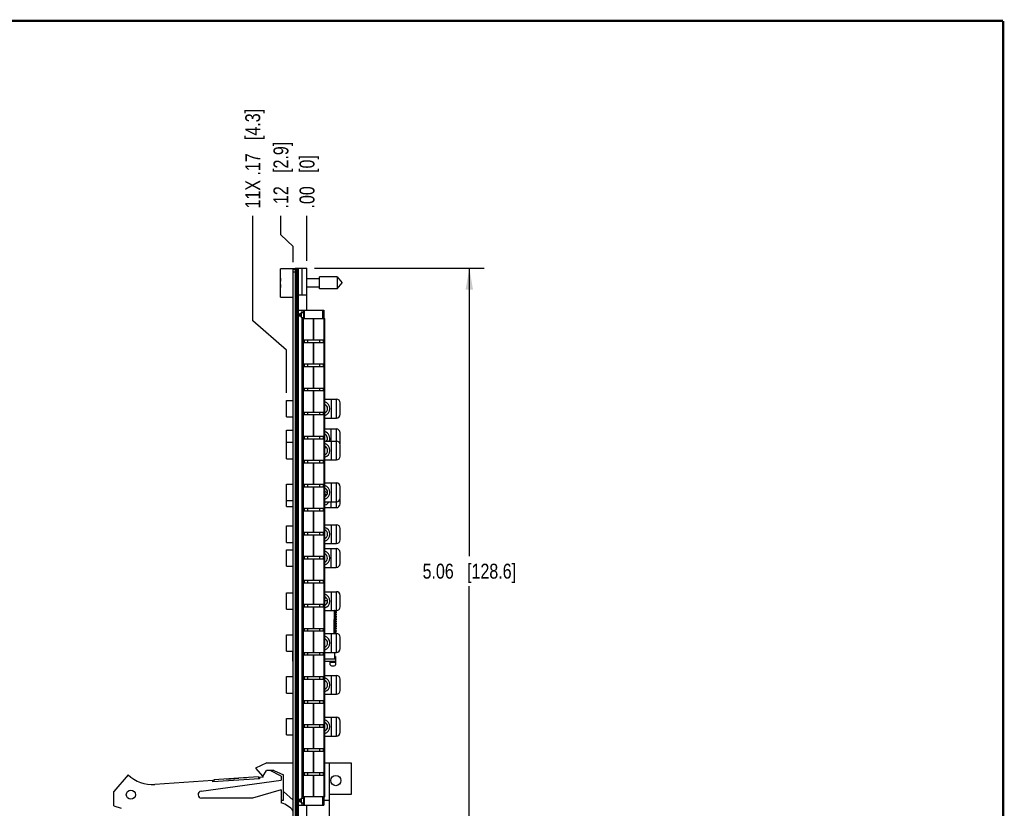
# Model space of a CAD drawing. Header units: inches. Extents: x 0.2 to 16.8, y 0.2 to 10.8.
# Tile 19 of 19: x 8.5 to 16.8, y 4.2 to 10.8. Entities that reach past the tile are written whole.
import ezdxf

# ---------------------------------------------------------------- set-up
doc = ezdxf.new("R2010")
doc.units = ezdxf.units.IN
doc.header["$LTSCALE"] = 0.935
doc.header["$MEASUREMENT"] = 0
doc.layers.get('0').update_dxf_attribs({"linetype": 'CONTINUOUS'})
doc.layers.add('DIMENSIONS', color=7, linetype='CONTINUOUS')
doc.styles.get("Standard").update_dxf_attribs({"font": 'txt', "width": 0.8})
doc.dimstyles.new('DIMSTYLE_1', dxfattribs={"dimtxt": 0.125, "dimasz": 0.18, "dimexe": 0.125, "dimexo": 0.0625, "dimgap": 0.03125, "dimtad": 0, "dimtih": 1, "dimtoh": 1, "dimzin": 4, "dimdsep": 46, "dimtxsty": 'STANDARD', "dimblk": '_FILLED', "dimblk1": '_FILLED', "dimblk2": '_FILLED', "dimcen": 0.09, "dimadec": 0, "dimazin": 0, "dimtp": 0.01, "dimtm": 0.01, "dimtfac": 1, "dimtofl": 0, "dimtmove": 0, "dimatfit": 3, "dimldrblk": '_FILLED', "dimfxl": 1, "dimtolj": 1, "dimtzin": 4, "dimarcsym": 0})
doc.dimstyles.new('DIMSTYLE_2', dxfattribs={"dimtxt": 0.125, "dimasz": 0.18, "dimexe": 0.125, "dimexo": 0.0625, "dimgap": 0.0625, "dimtad": 0, "dimtih": 1, "dimtoh": 1, "dimzin": 4, "dimdsep": 46, "dimtxsty": 'STANDARD', "dimblk": '_FILLED', "dimblk1": '_FILLED', "dimblk2": '_FILLED', "dimcen": 0.09, "dimadec": 0, "dimazin": 0, "dimtp": 0.01, "dimtm": 0.01, "dimtfac": 1, "dimtofl": 0, "dimtmove": 0, "dimatfit": 3, "dimldrblk": '_FILLED', "dimfxl": 1, "dimtolj": 1, "dimtzin": 4, "dimarcsym": 0})

# ---------------------------------------------------------------- blocks, each defined once
blk = doc.blocks.new('_FILLED')
at = {"color": 0, "linetype": 'BYBLOCK'}
blk.add_solid([(0, 0), (-1, 0.174), (-1, -0.174)], dxfattribs=at)
blk = doc.blocks.new('*D20')
at = {"layer": 'DIMENSIONS', "color": 2, "linetype": 'CONTINUOUS'}
for p, q in [((10.9967, 8.6899), (12.4154, 8.6899)), ((12.2904, 8.6899), (12.2904, 6.2824)), ((12.2904, 3.6249), (12.2904, 6.0324)), ((10.9967, 3.6249), (12.4154, 3.6249))]:
    blk.add_line(p, q, dxfattribs=at)
at = {"layer": 'DIMENSIONS', "color": 2, "linetype": 'CONTINUOUS', "xscale": 0.18, "yscale": 0.18, "zscale": 0.18}
for p, rotation in [((12.2904, 8.6899), 90), ((12.2904, 3.6249), 270)]:
    blk.add_blockref('_FILLED', p, dxfattribs=dict(at, rotation=rotation))
at = {"layer": 'DIMENSIONS', "color": 2, "linetype": 'CONTINUOUS', "insert": (12.2904, 6.2199), "char_height": 0.125, "width": 1.225, "attachment_point": 2, "line_spacing_factor": 0.9}
blk.add_mtext('5.06{\\Ftxt.shx;\\W1.000000;\\H0.125000; }[128.6]', dxfattribs=at)
blk = doc.blocks.new('*D21')
at = {"layer": 'DIMENSIONS', "color": 2, "linetype": 'CONTINUOUS'}
for p, q in [((10.7165, 8.9683), (10.7165, 9.1274)), ((10.8192, 8.8726), (10.7165, 8.9683)), ((10.8192, 8.7424), (10.8192, 8.8726))]:
    blk.add_line(p, q, dxfattribs=at)
at = {"layer": 'DIMENSIONS', "color": 2, "linetype": 'CONTINUOUS', "insert": (10.654, 9.1899), "char_height": 0.125, "width": 0.925, "attachment_point": 1, "rotation": 90, "line_spacing_factor": 0.9}
blk.add_mtext('.12{\\Ftxt.shx;\\W1.000000;\\H0.125000; }[2.9]', dxfattribs=at)
blk = doc.blocks.new('*D22')
at = {"layer": 'DIMENSIONS', "color": 2, "linetype": 'CONTINUOUS'}
blk.add_line((10.9342, 8.7524), (10.9342, 9.1274), dxfattribs=at)
at = {"layer": 'DIMENSIONS', "color": 2, "linetype": 'CONTINUOUS', "insert": (10.8717, 9.1899), "char_height": 0.125, "width": 0.725, "attachment_point": 1, "rotation": 90, "line_spacing_factor": 0.9}
blk.add_mtext('.00{\\Ftxt.shx;\\W1.000000;\\H0.125000; }[0]', dxfattribs=at)
blk = doc.blocks.new('*D23')
at = {"layer": 'DIMENSIONS', "color": 2, "linetype": 'CONTINUOUS'}
for p, q in [((10.4809, 8.2506), (10.4809, 9.1274)), ((10.7639, 8.004), (10.4809, 8.2506)), ((10.7639, 7.6479), (10.7639, 8.004))]:
    blk.add_line(p, q, dxfattribs=at)
at = {"layer": 'DIMENSIONS', "color": 2, "linetype": 'CONTINUOUS', "insert": (10.4184, 9.1899), "char_height": 0.125, "width": 1.325, "attachment_point": 1, "rotation": 90, "line_spacing_factor": 0.9}
blk.add_mtext('11X .17{\\Ftxt.shx;\\W1.000000;\\H0.125000; }[4.3]', dxfattribs=at)

msp = doc.modelspace()

# ---------------------------------------------------------------- linework, layer by layer
at = {"color": 7, "linetype": 'CONTINUOUS'}
for p, q in [((10.7142, 8.4494), (10.7142, 8.6864)), ((10.8342, 8.6864), (10.7142, 8.6864)), ((10.8192, 3.6349), (10.8192, 8.6799)), ((10.8342, 8.6799), (10.8192, 8.6799)), ((10.8342, 8.6899), (10.8342, 3.6249)), ((10.8342, 8.6899), (10.9342, 8.6899)), ((10.8642, 3.6249), (10.8642, 8.6899)), ((10.9342, 8.3399), (10.9342, 8.6899)), ((10.7121, 8.5816), (10.7142, 8.5816)), ((11.0379, 8.6029), (10.9342, 8.6029)), ((11.0379, 8.5186), (11.0379, 8.6171)), ((11.186, 8.6171), (11.0379, 8.6171)), ((11.186, 8.6171), (11.186, 8.5186)), ((11.186, 8.6171), (11.2272, 8.5679)), ((11.186, 8.5186), (11.2272, 8.5679)), ((10.7142, 8.5541), (10.7121, 8.5541)), ((11.0379, 8.5328), (10.9342, 8.5328)), ((11.186, 8.5186), (11.0379, 8.5186)), ((10.7142, 8.4494), (10.8192, 8.4494)), ((10.9342, 8.4649), (10.8642, 8.4649)), ((10.8642, 8.3399), (11.0742, 8.3399)), ((10.8862, 8.3025), (10.8742, 8.3131)), ((10.8742, 8.2866), (10.8742, 8.313)), ((10.8862, 8.3194), (10.8872, 8.3204)), ((10.8862, 8.3194), (10.8862, 8.2804)), ((10.8872, 8.2794), (10.8872, 8.3204)), ((10.8872, 8.3204), (10.9042, 8.3204)), ((10.9042, 8.3399), (10.9042, 8.2699)), ((11.0742, 8.3399), (11.0742, 8.2699)), ((10.8742, 8.2866), (10.8862, 8.2972)), ((10.8862, 8.2804), (10.8872, 8.2794)), ((10.8872, 8.2794), (10.9042, 8.2794)), ((10.8952, 4.2699), (10.8952, 8.2699)), ((10.8952, 8.2699), (11.0832, 8.2699)), ((11.0832, 4.2699), (11.0832, 8.2699)), ((10.9099, 8.0879), (10.9099, 8.0689)), ((11.0684, 8.0879), (10.9099, 8.0879)), ((10.9099, 8.0689), (11.0684, 8.0689)), ((10.9386, 8.0879), (10.9386, 8.0689)), ((11.0397, 8.0879), (11.0397, 8.0689)), ((11.0684, 8.0879), (11.0684, 8.0689)), ((10.9099, 7.887), (10.9099, 7.868)), ((11.0684, 7.887), (10.9099, 7.887)), ((10.9099, 7.868), (11.0684, 7.868)), ((10.9386, 7.887), (10.9386, 7.868)), ((11.0397, 7.887), (11.0397, 7.868)), ((11.0684, 7.887), (11.0684, 7.868)), ((10.9099, 7.686), (10.9099, 7.667)), ((11.0684, 7.686), (10.9099, 7.686)), ((10.9099, 7.667), (11.0684, 7.667)), ((10.9386, 7.686), (10.9386, 7.667)), ((11.0397, 7.686), (11.0397, 7.667)), ((11.0684, 7.686), (11.0684, 7.667)), ((10.7639, 7.4476), (10.7639, 7.5854)), ((10.7639, 7.5854), (10.8192, 7.5854)), ((11.0832, 7.5952), (11.1801, 7.5952)), ((11.136, 7.5952), (11.136, 7.4377)), ((11.1793, 7.5952), (11.1793, 7.4377)), ((11.2116, 7.4692), (11.2116, 7.5637)), ((10.7639, 7.4476), (10.8192, 7.4476)), ((10.9099, 7.4851), (10.9099, 7.4661)), ((11.0684, 7.4851), (10.9099, 7.4851)), ((10.9099, 7.4661), (11.0684, 7.4661)), ((10.9386, 7.4851), (10.9386, 7.4661)), ((11.0397, 7.4851), (11.0397, 7.4661)), ((11.0684, 7.4851), (11.0684, 7.4661)), ((11.0832, 7.4377), (11.1801, 7.4377)), ((10.7626, 7.1984), (10.7626, 7.3362)), ((10.7626, 7.3362), (10.8192, 7.3362)), ((11.0832, 7.3461), (11.1787, 7.3461)), ((11.1346, 7.3461), (11.1346, 7.2452)), ((11.1779, 7.3461), (11.1779, 7.2452)), ((10.9099, 7.2841), (10.9099, 7.2651)), ((11.0684, 7.2841), (10.9099, 7.2841)), ((10.9099, 7.2651), (11.0684, 7.2651)), ((10.9386, 7.2841), (10.9386, 7.2651)), ((11.0397, 7.2841), (11.0397, 7.2651)), ((11.0684, 7.2841), (11.0684, 7.2651)), ((11.0832, 7.2452), (11.1801, 7.2452)), ((11.136, 7.2452), (11.136, 7.0877)), ((11.1793, 7.2452), (11.1793, 7.0877)), ((11.2102, 7.2229), (11.2102, 7.3146)), ((10.7626, 7.1984), (10.7639, 7.1984)), ((10.7639, 7.0976), (10.7639, 7.2354)), ((10.7639, 7.2354), (10.8192, 7.2354)), ((11.0996, 7.1886), (11.0832, 7.1886)), ((11.2116, 7.1192), (11.2116, 7.2137)), ((10.7639, 7.0976), (10.8192, 7.0976)), ((10.9099, 7.0832), (10.9099, 7.0642)), ((11.0684, 7.0832), (10.9099, 7.0832)), ((10.9386, 7.0832), (10.9386, 7.0642)), ((11.0397, 7.0832), (11.0397, 7.0642)), ((11.0684, 7.0832), (11.0684, 7.0642)), ((11.0832, 7.0877), (11.1801, 7.0877)), ((10.9099, 7.0642), (11.0684, 7.0642)), ((10.7626, 6.6984), (10.7626, 6.8362)), ((10.7626, 6.8362), (10.7639, 6.8362)), ((10.7639, 6.7476), (10.7639, 6.8854)), ((10.7639, 6.8854), (10.8192, 6.8854)), ((10.9099, 6.8822), (10.9099, 6.8632)), ((11.0684, 6.8822), (10.9099, 6.8822)), ((10.9099, 6.8632), (11.0684, 6.8632)), ((10.9386, 6.8822), (10.9386, 6.8632)), ((11.0397, 6.8822), (11.0397, 6.8632)), ((11.0684, 6.8822), (11.0684, 6.8632)), ((11.0832, 6.8952), (11.1801, 6.8952)), ((11.0929, 6.8461), (11.0832, 6.8461)), ((11.136, 6.8952), (11.136, 6.7377)), ((11.1793, 6.8952), (11.1793, 6.7377)), ((11.2116, 6.7692), (11.2116, 6.8637)), ((10.7639, 6.7476), (10.8192, 6.7476)), ((11.2102, 6.7201), (11.2102, 6.7602)), ((10.7626, 6.6984), (10.8192, 6.6984)), ((10.9099, 6.6813), (10.9099, 6.6623)), ((11.0684, 6.6813), (10.9099, 6.6813)), ((10.9386, 6.6813), (10.9386, 6.6623)), ((11.0397, 6.6813), (11.0397, 6.6623)), ((11.0684, 6.6813), (11.0684, 6.6623)), ((11.0832, 6.7377), (11.1801, 6.7377)), ((11.0832, 6.6886), (11.1787, 6.6886)), ((11.1346, 6.7377), (11.1346, 6.6886)), ((11.1779, 6.7377), (11.1779, 6.6886)), ((10.9099, 6.6623), (11.0684, 6.6623)), ((10.7639, 6.3976), (10.7639, 6.5354)), ((10.7639, 6.5354), (10.8192, 6.5354)), ((11.0832, 6.5452), (11.1801, 6.5452)), ((11.136, 6.5452), (11.136, 6.3877)), ((11.1793, 6.5452), (11.1793, 6.3877)), ((11.2116, 6.4192), (11.2116, 6.5137)), ((10.9099, 6.4803), (10.9099, 6.4613)), ((11.0684, 6.4803), (10.9099, 6.4803)), ((10.9099, 6.4613), (11.0684, 6.4613)), ((10.9386, 6.4803), (10.9386, 6.4613)), ((11.0397, 6.4803), (11.0397, 6.4613)), ((11.0684, 6.4803), (11.0684, 6.4613)), ((10.7626, 6.1984), (10.7626, 6.3362)), ((10.7626, 6.3362), (10.8192, 6.3362)), ((10.7639, 6.3976), (10.8192, 6.3976)), ((11.0832, 6.3877), (11.1801, 6.3877)), ((11.0832, 6.3461), (11.1787, 6.3461)), ((11.1346, 6.3461), (11.1346, 6.1886)), ((11.1779, 6.3461), (11.1779, 6.1886)), ((11.0684, 6.2794), (10.9099, 6.2794)), ((10.9099, 6.2794), (10.9099, 6.2604)), ((10.9099, 6.2604), (11.0684, 6.2604)), ((10.9386, 6.2794), (10.9386, 6.2604)), ((11.0397, 6.2794), (11.0397, 6.2604)), ((11.0684, 6.2794), (11.0684, 6.2604)), ((11.2102, 6.2201), (11.2102, 6.3146)), ((10.7626, 6.1984), (10.8192, 6.1984)), ((11.0832, 6.1886), (11.1787, 6.1886)), ((11.0684, 6.0784), (10.9099, 6.0784)), ((10.9099, 6.0784), (10.9099, 6.0594)), ((10.9099, 6.0594), (11.0684, 6.0594)), ((10.9386, 6.0784), (10.9386, 6.0594)), ((11.0397, 6.0784), (11.0397, 6.0594)), ((11.0684, 6.0784), (11.0684, 6.0594)), ((10.7639, 5.9761), (10.8192, 5.9761)), ((10.7639, 5.8383), (10.7639, 5.9761)), ((11.0832, 5.9859), (11.1801, 5.9859)), ((11.0982, 5.9311), (11.0832, 5.9311)), ((11.136, 5.9859), (11.136, 5.8285)), ((11.1793, 5.9859), (11.1793, 5.8285)), ((11.2116, 5.8599), (11.2116, 5.9544)), ((11.0684, 5.8775), (10.9099, 5.8775)), ((10.9099, 5.8775), (10.9099, 5.8585)), ((10.9099, 5.8585), (11.0684, 5.8585)), ((10.9386, 5.8775), (10.9386, 5.8585)), ((11.0397, 5.8775), (11.0397, 5.8585)), ((11.0684, 5.8775), (11.0684, 5.8585)), ((10.7639, 5.8383), (10.8192, 5.8383)), ((10.8166, 5.8383), (10.8166, 5.6261)), ((11.0832, 5.8285), (11.1801, 5.8285)), ((11.1638, 5.754), (11.1638, 5.8285)), ((11.1662, 5.8276), (11.1638, 5.8278)), ((11.1638, 5.8218), (11.1662, 5.822)), ((11.1638, 5.8201), (11.1781, 5.8201)), ((11.1781, 5.8099), (11.1638, 5.8099)), ((11.1662, 5.8079), (11.1638, 5.8081)), ((11.1638, 5.8021), (11.1662, 5.8023)), ((11.1638, 5.8004), (11.1781, 5.8004)), ((11.1638, 5.7902), (11.1781, 5.7902)), ((11.1662, 5.7882), (11.1638, 5.7884)), ((11.1638, 5.7825), (11.1662, 5.7827)), ((11.1638, 5.7807), (11.1781, 5.7807)), ((11.1781, 5.7705), (11.1638, 5.7705)), ((11.1662, 5.7685), (11.1638, 5.7687)), ((11.1638, 5.7628), (11.1662, 5.763)), ((11.1638, 5.761), (11.1781, 5.761)), ((11.1662, 5.822), (11.1662, 5.8276)), ((11.1662, 5.8023), (11.1662, 5.8079)), ((11.1662, 5.7882), (11.1662, 5.7827)), ((11.1662, 5.763), (11.1662, 5.7685)), ((11.178, 5.8201), (11.178, 5.8099)), ((11.178, 5.8004), (11.178, 5.7902)), ((11.178, 5.7807), (11.178, 5.7705)), ((11.178, 5.761), (11.178, 5.7508)), ((11.1781, 5.8189), (11.1781, 5.8201)), ((11.1781, 5.8189), (11.1781, 5.811)), ((11.1781, 5.81), (11.1781, 5.811)), ((11.1781, 5.8099), (11.1781, 5.81)), ((11.1781, 5.7992), (11.1781, 5.8004)), ((11.1781, 5.7992), (11.1781, 5.7914)), ((11.1781, 5.7903), (11.1781, 5.7914)), ((11.1781, 5.7902), (11.1781, 5.7903)), ((11.1781, 5.7795), (11.1781, 5.7807)), ((11.1781, 5.7795), (11.1781, 5.7717)), ((11.1781, 5.7706), (11.1781, 5.7717)), ((11.1781, 5.7705), (11.1781, 5.7706)), ((11.1781, 5.7599), (11.1781, 5.761)), ((11.1781, 5.7599), (11.1781, 5.752)), ((11.0684, 5.6765), (10.9099, 5.6765)), ((10.9099, 5.6765), (10.9099, 5.6575)), ((10.9386, 5.6765), (10.9386, 5.6575)), ((11.0397, 5.6765), (11.0397, 5.6575)), ((11.0684, 5.6765), (11.0684, 5.6575)), ((11.1579, 5.754), (11.1638, 5.754)), ((11.1579, 5.754), (11.1579, 5.6398)), ((11.1619, 5.7492), (11.1579, 5.7492)), ((11.1579, 5.7429), (11.1619, 5.7429)), ((11.1619, 5.7295), (11.1579, 5.7295)), ((11.1579, 5.7233), (11.1619, 5.7233)), ((11.1619, 5.7099), (11.1579, 5.7099)), ((11.1579, 5.7036), (11.1619, 5.7036)), ((11.1619, 5.6902), (11.1579, 5.6902)), ((11.1579, 5.6839), (11.1619, 5.6839)), ((11.1619, 5.7492), (11.1619, 5.754)), ((11.1781, 5.7508), (11.1619, 5.7508)), ((11.1662, 5.7488), (11.1619, 5.7492)), ((11.1619, 5.7429), (11.1662, 5.7433)), ((11.1619, 5.7295), (11.1619, 5.7429)), ((11.1619, 5.7414), (11.1781, 5.7414)), ((11.1619, 5.7311), (11.1781, 5.7311)), ((11.1662, 5.7292), (11.1619, 5.7295)), ((11.1619, 5.7232), (11.1662, 5.7236)), ((11.1619, 5.7099), (11.1619, 5.7233)), ((11.1619, 5.7217), (11.1781, 5.7217)), ((11.1619, 5.7114), (11.1781, 5.7114)), ((11.1662, 5.7095), (11.1619, 5.7098)), ((11.1619, 5.7035), (11.1662, 5.7039)), ((11.1619, 5.6902), (11.1619, 5.7036)), ((11.1619, 5.702), (11.1781, 5.702)), ((11.1781, 5.6918), (11.1619, 5.6918)), ((11.1662, 5.6898), (11.1619, 5.6902)), ((11.1619, 5.6839), (11.1662, 5.6842)), ((11.1619, 5.6705), (11.1619, 5.6839)), ((11.1619, 5.6823), (11.1781, 5.6823)), ((11.1662, 5.7433), (11.1662, 5.7488)), ((11.1662, 5.7236), (11.1662, 5.7292)), ((11.1662, 5.7039), (11.1662, 5.7095)), ((11.1662, 5.6842), (11.1662, 5.6898)), ((11.178, 5.7414), (11.178, 5.7311)), ((11.178, 5.7217), (11.178, 5.7114)), ((11.178, 5.702), (11.178, 5.6918)), ((11.178, 5.6823), (11.178, 5.6721)), ((11.1781, 5.7509), (11.1781, 5.752)), ((11.1781, 5.7508), (11.1781, 5.7509)), ((11.1781, 5.7402), (11.1781, 5.7414)), ((11.1781, 5.7402), (11.1781, 5.7323)), ((11.1781, 5.7313), (11.1781, 5.7323)), ((11.1781, 5.7311), (11.1781, 5.7313)), ((11.1781, 5.7205), (11.1781, 5.7217)), ((11.1781, 5.7205), (11.1781, 5.7126)), ((11.1781, 5.7116), (11.1781, 5.7126)), ((11.1781, 5.7114), (11.1781, 5.7116)), ((11.1781, 5.7008), (11.1781, 5.702)), ((11.1781, 5.7008), (11.1781, 5.6929)), ((11.1781, 5.6919), (11.1781, 5.6929)), ((11.1781, 5.6918), (11.1781, 5.6919)), ((11.1781, 5.6811), (11.1781, 5.6823)), ((11.1781, 5.6811), (11.1781, 5.6733)), ((10.7639, 5.6261), (10.8192, 5.6261)), ((10.7639, 5.4883), (10.7639, 5.6261)), ((10.9099, 5.6575), (11.0684, 5.6575)), ((11.0832, 5.6359), (11.1801, 5.6359)), ((11.136, 5.6359), (11.136, 5.4785)), ((11.1619, 5.6705), (11.1579, 5.6705)), ((11.1579, 5.6642), (11.1619, 5.6642)), ((11.1619, 5.6508), (11.1579, 5.6508)), ((11.1579, 5.6445), (11.1619, 5.6445)), ((11.1638, 5.6398), (11.1579, 5.6398)), ((11.1781, 5.6721), (11.1619, 5.6721)), ((11.1662, 5.6701), (11.1619, 5.6705)), ((11.1619, 5.6642), (11.1662, 5.6645)), ((11.1619, 5.6508), (11.1619, 5.6642)), ((11.1619, 5.6626), (11.1781, 5.6626)), ((11.1619, 5.6524), (11.1781, 5.6524)), ((11.1662, 5.6504), (11.1619, 5.6508)), ((11.1619, 5.6445), (11.1662, 5.6449)), ((11.1619, 5.6398), (11.1619, 5.6445)), ((11.1619, 5.6429), (11.1781, 5.6429)), ((11.1638, 5.6398), (11.1638, 5.6359)), ((11.1662, 5.6701), (11.1662, 5.6645)), ((11.1662, 5.6449), (11.1662, 5.6504)), ((11.178, 5.6626), (11.178, 5.6524)), ((11.178, 5.6429), (11.178, 5.6359)), ((11.1781, 5.6722), (11.1781, 5.6733)), ((11.1781, 5.6721), (11.1781, 5.6722)), ((11.1781, 5.6614), (11.1781, 5.6626)), ((11.1781, 5.6614), (11.1781, 5.6536)), ((11.1781, 5.6525), (11.1781, 5.6536)), ((11.1781, 5.6524), (11.1781, 5.6525)), ((11.1781, 5.6418), (11.1781, 5.6429)), ((11.1781, 5.6418), (11.1781, 5.6359)), ((11.1793, 5.6359), (11.1793, 5.4785)), ((11.2116, 5.5099), (11.2116, 5.6044)), ((10.7639, 5.4883), (10.8192, 5.4883)), ((10.8166, 5.4036), (10.8166, 5.4883)), ((11.0684, 5.4756), (10.9099, 5.4756)), ((10.9099, 5.4756), (10.9099, 5.4566)), ((10.9099, 5.4566), (11.0684, 5.4566)), ((10.9386, 5.4756), (10.9386, 5.4566)), ((11.0397, 5.4756), (11.0397, 5.4566)), ((11.0684, 5.4756), (11.0684, 5.4566)), ((11.0832, 5.4785), (11.1801, 5.4785)), ((11.1638, 5.4785), (11.1638, 5.4349)), ((11.1781, 5.4752), (11.1638, 5.4752)), ((11.1662, 5.4733), (11.1638, 5.4735)), ((11.1662, 5.4446), (11.1638, 5.4446)), ((11.1717, 5.4434), (11.1638, 5.4434)), ((11.1662, 5.4446), (11.1662, 5.4733)), ((11.1717, 5.4434), (11.1717, 5.4215)), ((11.178, 5.4785), (11.178, 5.4752)), ((11.1781, 5.4785), (11.1781, 5.4764)), ((11.1781, 5.4753), (11.1781, 5.4764)), ((11.1781, 5.4752), (11.1781, 5.4753)), ((10.8166, 5.4036), (10.8192, 5.4036)), ((11.0832, 5.4036), (11.1717, 5.4036)), ((11.1292, 5.3754), (11.1292, 5.4036)), ((11.139, 5.3656), (11.1619, 5.3656)), ((11.1717, 5.4213), (11.1717, 5.3754)), ((10.7639, 5.2761), (10.8192, 5.2761)), ((10.7639, 5.1383), (10.7639, 5.2761)), ((11.0684, 5.2746), (10.9099, 5.2746)), ((10.9099, 5.2746), (10.9099, 5.2556)), ((10.9386, 5.2746), (10.9386, 5.2556)), ((11.0397, 5.2746), (11.0397, 5.2556)), ((11.0684, 5.2746), (11.0684, 5.2556)), ((11.0832, 5.2859), (11.1801, 5.2859)), ((11.136, 5.2859), (11.136, 5.1285)), ((11.1793, 5.2859), (11.1793, 5.1285)), ((10.9099, 5.2556), (11.0684, 5.2556)), ((11.2116, 5.1599), (11.2116, 5.2544)), ((10.7639, 5.1383), (10.8192, 5.1383)), ((11.0832, 5.1285), (11.1801, 5.1285)), ((11.0684, 5.0737), (10.9099, 5.0737)), ((10.9099, 5.0737), (10.9099, 5.0547)), ((10.9099, 5.0547), (11.0684, 5.0547)), ((10.9386, 5.0737), (10.9386, 5.0547)), ((11.0397, 5.0737), (11.0397, 5.0547)), ((11.0684, 5.0737), (11.0684, 5.0547)), ((11.0832, 4.9359), (11.1801, 4.9359)), ((11.136, 4.9359), (11.136, 4.7785)), ((11.1793, 4.9359), (11.1793, 4.7785)), ((10.7639, 4.9261), (10.8192, 4.9261)), ((10.7639, 4.7883), (10.7639, 4.9261)), ((11.0684, 4.8727), (10.9099, 4.8727)), ((10.9099, 4.8727), (10.9099, 4.8537)), ((10.9099, 4.8537), (11.0684, 4.8537)), ((10.9386, 4.8727), (10.9386, 4.8537)), ((11.0397, 4.8727), (11.0397, 4.8537)), ((11.0684, 4.8727), (11.0684, 4.8537)), ((11.2116, 4.8099), (11.2116, 4.9044)), ((10.7639, 4.7883), (10.8192, 4.7883)), ((11.0832, 4.7785), (11.1801, 4.7785)), ((11.0684, 4.6718), (10.9099, 4.6718)), ((10.9099, 4.6718), (10.9099, 4.6528)), ((10.9099, 4.6528), (11.0684, 4.6528)), ((10.9386, 4.6718), (10.9386, 4.6528)), ((11.0397, 4.6718), (11.0397, 4.6528)), ((11.0684, 4.6718), (11.0684, 4.6528)), ((10.5992, 4.5539), (10.5042, 4.5109)), ((10.5992, 4.5539), (10.8192, 4.5539)), ((11.0832, 4.5539), (11.3042, 4.5539)), ((11.1202, 4.5539), (11.1202, 3.9749)), ((11.3042, 4.5539), (11.3042, 4.2909)), ((9.4392, 4.4539), (9.3192, 4.3139)), ((10.5042, 4.5109), (10.5642, 4.4409)), ((10.5642, 4.4409), (10.5973, 4.4909)), ((10.5692, 4.4339), (10.5692, 4.4485)), ((10.6573, 4.4909), (10.5973, 4.4909)), ((10.7192, 4.4439), (10.6252, 4.4909)), ((10.6573, 4.4909), (10.7392, 4.4539)), ((10.7192, 4.4439), (10.7192, 4.4089)), ((10.7392, 4.2439), (10.7392, 4.4539)), ((11.0684, 4.4708), (10.9099, 4.4708)), ((10.9099, 4.4708), (10.9099, 4.4518)), ((10.9099, 4.4518), (11.0684, 4.4518)), ((10.9386, 4.4708), (10.9386, 4.4518)), ((11.0397, 4.4708), (11.0397, 4.4518)), ((11.0684, 4.4708), (11.0684, 4.4518)), ((10.1481, 4.4064), (9.6627, 4.3746)), ((10.0502, 4.3187), (10.7192, 4.4089)), ((10.1487, 4.3964), (10.1481, 4.4064)), ((10.5379, 4.4219), (10.1487, 4.3964)), ((10.5294, 4.4364), (10.1552, 4.4119)), ((10.1552, 4.4119), (10.1562, 4.3969)), ((10.2623, 4.4191), (10.364, 4.4257)), ((10.2623, 4.4191), (10.2624, 4.4189)), ((10.364, 4.4257), (10.3641, 4.4255)), ((10.4324, 4.4302), (10.3788, 4.4267)), ((10.3788, 4.4267), (10.3788, 4.4265)), ((10.3788, 4.4267), (10.3788, 4.4265)), ((10.4324, 4.4302), (10.4324, 4.43)), ((10.5294, 4.4364), (10.5304, 4.4214)), ((10.5692, 4.4339), (10.5372, 4.4319)), ((10.5372, 4.4319), (10.5379, 4.4219)), ((9.3192, 4.1939), (9.3192, 4.3139)), ((10.7192, 4.3289), (10.4792, 4.2589)), ((10.7192, 4.3289), (10.7192, 4.2189)), ((10.7392, 4.3156), (10.8192, 4.244)), ((11.3042, 4.2909), (11.1202, 4.2909)), ((10.4792, 4.2589), (10.0542, 4.2589)), ((10.7192, 4.2439), (10.7392, 4.2439)), ((10.8642, 4.1999), (11.0742, 4.1999)), ((10.8862, 4.2425), (10.8742, 4.2531)), ((10.8742, 4.2266), (10.8742, 4.253)), ((10.8742, 4.2266), (10.8862, 4.2372)), ((10.8862, 4.2594), (10.8872, 4.2604)), ((10.8862, 4.2594), (10.8862, 4.2204)), ((10.8862, 4.2204), (10.8872, 4.2194)), ((10.8872, 4.2604), (10.9042, 4.2604)), ((10.8872, 4.2194), (10.8872, 4.2604)), ((10.8872, 4.2194), (10.9042, 4.2194)), ((11.0832, 4.2699), (10.8952, 4.2699)), ((10.9042, 4.2699), (10.9042, 4.1999)), ((10.9342, 3.6249), (10.9342, 4.1999)), ((11.0742, 4.2699), (11.0742, 4.1999)), ((11.0742, 4.2439), (11.1202, 4.2439)), ((9.3192, 4.1939), (9.3812, 4.1744))]:
    msp.add_line(p, q, dxfattribs=at)
at = {"color": 9, "linetype": 'CONTINUOUS'}
for p, q in [((10.8192, 8.6599), (10.8342, 8.6599)), ((10.8462, 3.6249), (10.8462, 8.6899)), ((10.8522, 8.6899), (10.8522, 3.6249)), ((10.8934, 8.4649), (10.8934, 8.6899)), ((10.8934, 8.3204), (10.8934, 8.3399)), ((10.9142, 8.2699), (10.9142, 8.3399)), ((11.0642, 8.3399), (11.0642, 8.2699)), ((10.8934, 4.2604), (10.8934, 8.2794)), ((10.9041, 4.2699), (10.9041, 8.2699)), ((10.986, 8.2699), (10.986, 8.0879)), ((10.9923, 8.0879), (10.9923, 8.2699)), ((11.0742, 8.2699), (11.0742, 4.2699)), ((10.986, 8.0689), (10.986, 7.887)), ((10.9923, 7.887), (10.9923, 8.0689)), ((10.986, 7.868), (10.986, 7.686)), ((10.9923, 7.686), (10.9923, 7.868)), ((10.986, 7.667), (10.986, 7.4851)), ((10.9923, 7.4851), (10.9923, 7.667)), ((10.986, 7.4661), (10.986, 7.2841)), ((10.9923, 7.2841), (10.9923, 7.4661)), ((10.986, 7.2651), (10.986, 7.0832)), ((10.9923, 7.0832), (10.9923, 7.2651)), ((10.986, 7.0642), (10.986, 6.8822)), ((10.9923, 6.8822), (10.9923, 7.0642)), ((10.986, 6.8632), (10.986, 6.6813)), ((10.9923, 6.6813), (10.9923, 6.8632)), ((10.986, 6.6623), (10.986, 6.4803)), ((10.9923, 6.4803), (10.9923, 6.6623)), ((10.986, 6.4613), (10.986, 6.2794)), ((10.9923, 6.2794), (10.9923, 6.4613)), ((10.986, 6.2604), (10.986, 6.0784)), ((10.9923, 6.0784), (10.9923, 6.2604)), ((10.986, 6.0594), (10.986, 5.8775)), ((10.9923, 5.8775), (10.9923, 6.0594)), ((10.986, 5.8585), (10.986, 5.6765)), ((10.9923, 5.6765), (10.9923, 5.8585)), ((11.0832, 5.9134), (11.1059, 5.9134)), ((11.1679, 5.8099), (11.1679, 5.8201)), ((11.1679, 5.7902), (11.1679, 5.8004)), ((11.1679, 5.7705), (11.1679, 5.7807)), ((11.1679, 5.7508), (11.1679, 5.761)), ((11.1679, 5.7311), (11.1679, 5.7414)), ((11.1679, 5.7114), (11.1679, 5.7217)), ((11.1679, 5.6918), (11.1679, 5.702)), ((11.1679, 5.6721), (11.1679, 5.6823)), ((10.986, 5.6575), (10.986, 5.4756)), ((10.9923, 5.4756), (10.9923, 5.6575)), ((11.1679, 5.6524), (11.1679, 5.6626)), ((11.1679, 5.6359), (11.1679, 5.6429)), ((10.986, 5.4566), (10.986, 5.2746)), ((10.9923, 5.2746), (10.9923, 5.4566)), ((11.1679, 5.4752), (11.1679, 5.4785)), ((10.8192, 5.4213), (10.8166, 5.4213)), ((11.1717, 5.4213), (11.0832, 5.4213)), ((11.1292, 5.3957), (11.1717, 5.3957)), ((11.1717, 5.4252), (11.1706, 5.4252)), ((10.986, 5.2556), (10.986, 5.0737)), ((10.9923, 5.0737), (10.9923, 5.2556)), ((10.986, 5.0547), (10.986, 4.8727)), ((10.9923, 4.8727), (10.9923, 5.0547)), ((10.986, 4.8537), (10.986, 4.6718)), ((10.9923, 4.6718), (10.9923, 4.8537)), ((10.986, 4.6528), (10.986, 4.4708)), ((10.9923, 4.4708), (10.9923, 4.6528)), ((10.986, 4.4518), (10.986, 4.2699)), ((10.9923, 4.2699), (10.9923, 4.4518)), ((10.8934, 4.1999), (10.8934, 4.2194)), ((10.9142, 4.1999), (10.9142, 4.2699)), ((11.0642, 4.2699), (11.0642, 4.1999))]:
    msp.add_line(p, q, dxfattribs=at)
at = {"color": 7, "linetype": 'CONTINUOUS', "const_width": 0.02}
for points in [[(16.75, 10.7586), (0.25, 10.7586)], [(16.75, 0.2586), (16.75, 10.7586)]]:
    msp.add_lwpolyline(points, dxfattribs=at)
at = {"color": 7, "linetype": 'CONTINUOUS'}
for centre, radius in [((11.1752, 4.4063), 0.0425), ((9.4629, 4.2879), 0.038)]:
    msp.add_circle(centre, radius, dxfattribs=at)
for centre, radius, start, end in [((11.0245, 8.5679), 0.3127, 172.94666, 177.47432), ((11.0245, 8.5679), 0.3127, 182.52568, 187.0525), ((11.0671, 7.5165), 0.0593, 285.78362, 74.21101), ((11.1801, 7.5637), 0.0315, 0, 90), ((11.0671, 7.5165), 0.0394, 294.18066, 65.82029), ((11.1801, 7.4692), 0.0315, 270, 360), ((11.0657, 7.2673), 0.0593, 338.04421, 72.84608), ((11.1787, 7.3146), 0.0315, 0, 90), ((11.0657, 7.2673), 0.0394, 325.74049, 63.64046), ((11.1801, 7.2137), 0.0315, 0, 90), ((11.0671, 7.1665), 0.0593, 285.79177, 74.21221), ((11.0671, 7.1665), 0.0394, 294.17409, 65.82685), ((11.1801, 7.1192), 0.0315, 270, 360), ((11.0671, 6.8165), 0.0593, 285.78854, 74.21539), ((11.0671, 6.8165), 0.0394, 294.16781, 65.83703), ((11.1801, 6.8637), 0.0315, 0, 90), ((11.0657, 6.7673), 0.0593, 47.13917, 72.84608), ((11.0657, 6.7673), 0.0394, 37.05941, 63.64046), ((11.1801, 6.7692), 0.0315, 270, 360), ((11.0657, 6.7673), 0.0593, 287.15486, 329.97931), ((11.0657, 6.7673), 0.0394, 296.3519, 311.15198), ((11.1787, 6.7201), 0.0315, 270, 360), ((11.0671, 6.4665), 0.0593, 285.78632, 74.20438), ((11.0671, 6.4665), 0.0394, 294.20005, 65.79805), ((11.1801, 6.5137), 0.0315, 0, 90), ((11.1801, 6.4192), 0.0315, 270, 360), ((11.1787, 6.3146), 0.0315, 0, 90), ((11.0657, 6.2673), 0.0593, 287.15619, 72.84483), ((11.0657, 6.2673), 0.0394, 296.3574, 63.65464), ((11.1787, 6.2201), 0.0315, 270, 360), ((11.0671, 5.9072), 0.0593, 285.78632, 74.20438), ((11.0671, 5.9072), 0.0394, 294.20005, 65.79805), ((11.1801, 5.9544), 0.0315, 0, 90), ((11.1801, 5.8599), 0.0315, 270, 360), ((11.0671, 5.5572), 0.0593, 285.79177, 74.21221), ((11.1801, 5.6044), 0.0315, 0, 90), ((11.0671, 5.5572), 0.0394, 294.17409, 65.82685), ((11.1717, 5.4349), 0.00787, 180, 240), ((11.1801, 5.5099), 0.0315, 270, 360), ((11.139, 5.3754), 0.00984, 180, 270), ((11.1619, 5.3754), 0.00984, 270, 360), ((11.1638, 5.4213), 0.00787, 0, 60), ((11.1801, 5.2544), 0.0315, 0, 90), ((11.0671, 5.2072), 0.0593, 285.7852, 74.20757), ((11.0671, 5.2072), 0.0394, 294.15751, 65.82752), ((11.1801, 5.1599), 0.0315, 270, 360), ((11.1801, 4.9044), 0.0315, 0, 90), ((11.0671, 4.8572), 0.0593, 285.78854, 74.21539), ((11.0671, 4.8572), 0.0394, 294.16781, 65.83703), ((11.1801, 4.8099), 0.0315, 270, 360), ((9.6431, 4.6739), 0.3, 227.16657, 273.74672), ((10.0542, 4.2889), 0.03, 97.68448, 270), ((10.6742, 4.0447), 0.18, 36.33234, 75.52249)]:
    msp.add_arc(centre, radius, start, end, dxfattribs=at)

# ---------------------------------------------------------------- dimensions: what is measured, and where the dimension line sits
at = {"layer": 'DIMENSIONS', "color": 2, "linetype": 'CONTINUOUS'}
dim = msp.add_ordinate_dim(feature_location=(10.7639, 7.6479), offset=(-0.283, 1.4795), dtype=0, origin=(10.9342, 7.4834), text='11X <>', dimstyle='DIMSTYLE_1', dxfattribs=at)
dim.commit()
dim.dimension.update_dxf_attribs({"geometry": '*D23', "text_midpoint": (10.4809, 9.8524)})
for feature_location, offset, dtype, origin, picture, middle in [((10.8192, 8.7424), (-0.1027, 0.385), 0, (10.9342, 8.6899), '*D21', (10.7165, 9.6524)), ((10.934175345, 8.7523576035), (0, 0.375), 1, (10.934175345, 8.6898576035), '*D22', (10.934175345, 9.5523576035))]:
    dim = msp.add_ordinate_dim(feature_location=feature_location, offset=offset, dtype=dtype, origin=origin, dimstyle='DIMSTYLE_1', dxfattribs=at)
    dim.commit()
    dim.dimension.update_dxf_attribs({"geometry": picture, "text_midpoint": middle})
dim = msp.add_linear_dim(base=(12.29038, 8.68986), p1=(10.93418, 3.62495), p2=(10.93418, 8.68986), angle=90, dimstyle='DIMSTYLE_2', dxfattribs=at)
dim.commit()
dim.dimension.update_dxf_attribs({"geometry": '*D20', "text_midpoint": (12.29038, 6.1574), "dimtype": 160})

doc.saveas('drawing.dxf')
